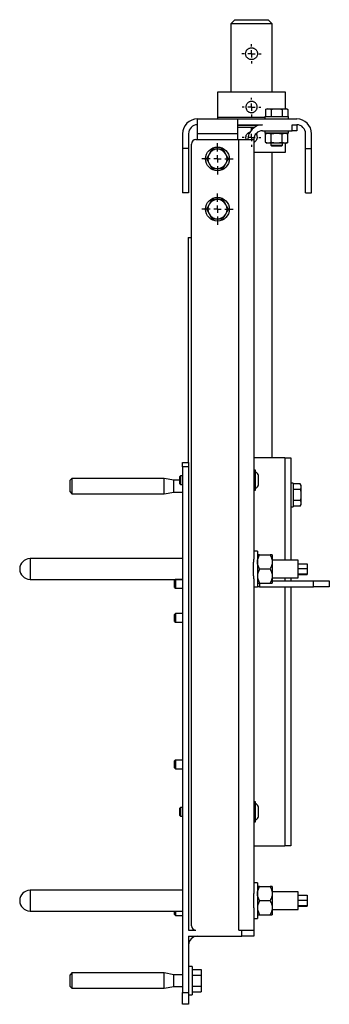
# Model space of a CAD drawing. Header units: millimetres. Extents: x 463 to 2096, y -476 to 715.
# Tile 7 of 8: x 1291 to 1500, y -193 to 472. Entities that reach past the tile are written whole.
import ezdxf

# ---------------------------------------------------------------- set-up
doc = ezdxf.new("R2010")
doc.units = ezdxf.units.MM
doc.layers.add('FOND_DE_PLAN', color=7, linetype='Continuous')

# ---------------------------------------------------------------- blocks, each defined once
blk = doc.blocks.new('SW_CENTERMARKSYMBOL_43')
at = {"layer": 'FOND_DE_PLAN', "color": 0}
for p, q in [((-5, 0), (-6.5, 0)), ((0, 0), (-2.5, 0)), ((0, 5), (0, 6.5)), ((0, 0), (0, 2.5)), ((0, 0), (0, -2.5)), ((0, 0), (2.5, 0)), ((5, 0), (6.5, 0)), ((0, -5), (0, -6.5))]:
    blk.add_line(p, q, dxfattribs=at)
blk = doc.blocks.new('SW_CENTERMARKSYMBOL_44')
at = {"layer": 'FOND_DE_PLAN', "color": 0}
for p, q in [((-5, 0), (-6.3, 0)), ((0, 0), (-2.5, 0)), ((0, 5), (0, 6.3)), ((0, 0), (0, 2.5)), ((0, 0), (0, -2.5)), ((0, 0), (2.5, 0)), ((5, 0), (6.3, 0)), ((0, -5), (0, -6.3))]:
    blk.add_line(p, q, dxfattribs=at)
blk = doc.blocks.new('SW_CENTERMARKSYMBOL_45')
at = {"layer": 'FOND_DE_PLAN', "color": 0}
for p, q in [((0, 5), (0, 10.5)), ((-5, 0), (-10.5, 0)), ((0, 0), (-2.5, 0)), ((0, 0), (0, 2.5)), ((0, 0), (0, -2.5)), ((0, 0), (2.5, 0)), ((5, 0), (10.5, 0)), ((0, -5), (0, -10.5))]:
    blk.add_line(p, q, dxfattribs=at)
blk = doc.blocks.new('SW_CENTERMARKSYMBOL_46')
at = {"layer": 'FOND_DE_PLAN', "color": 0}
for p, q in [((0, 5), (0, 10.5)), ((-5, 0), (-10.5, 0)), ((0, 0), (-2.5, 0)), ((0, 0), (0, 2.5)), ((0, 0), (0, -2.5)), ((0, 0), (2.5, 0)), ((5, 0), (10.5, 0)), ((0, -5), (0, -10.5))]:
    blk.add_line(p, q, dxfattribs=at)
blk = doc.blocks.new('SW_CENTERMARKSYMBOL_47')
at = {"layer": 'FOND_DE_PLAN', "color": 0}
for p, q in [((-5, 0), (-6.3, 0)), ((0, 0), (-2.5, 0)), ((0, 5), (0, 6.3)), ((0, 0), (0, 2.5)), ((0, 0), (0, -2.5)), ((0, 0), (2.5, 0)), ((5, 0), (6.3, 0)), ((0, -5), (0, -6.3))]:
    blk.add_line(p, q, dxfattribs=at)

msp = doc.modelspace()

# ---------------------------------------------------------------- linework, layer by layer
at = {"color": 7, "linetype": 'Continuous', "lineweight": 25}
for p, q in [((1435.8, 471.9), (1433.05, 469.15)), ((1433.05, 469.15), (1433.05, 422.9)), ((1461.05, 469.15), (1433.05, 469.15)), ((1435.8, 471.9), (1458.3, 471.9)), ((1461.05, 469.15), (1458.3, 471.9)), ((1461.05, 422.9), (1461.05, 469.15)), ((1424.05, 422.9), (1424.05, 405.9)), ((1447.05, 422.9), (1424.05, 422.9)), ((1470.05, 422.9), (1447.05, 422.9)), ((1470.05, 411.8), (1470.05, 422.9)), ((1447.05, 405.9), (1424.05, 405.9)), ((1424.15, 405.9), (1424.15, 404.9)), ((1456.05, 405.9), (1447.05, 405.9)), ((1456.05, 406.5), (1456.05, 404.9)), ((1456.05, 406.5), (1464.05, 406.5)), ((1457.55, 411.8), (1456.55, 411.21)), ((1456.55, 411.21), (1456.55, 406.5)), ((1457.55, 411.8), (1458.42, 411.8)), ((1458.42, 411.8), (1464.05, 411.8)), ((1460.3, 411.21), (1460.3, 406.5)), ((1464.05, 411.8), (1469.68, 411.8)), ((1464.05, 406.5), (1472.05, 406.5)), ((1467.81, 411.21), (1467.81, 406.5)), ((1469.68, 411.8), (1470.55, 411.8)), ((1471.56, 411.21), (1470.55, 411.8)), ((1471.56, 411.21), (1471.56, 406.5)), ((1472.05, 404.9), (1472.05, 406.5)), ((1410.55, 404.9), (1437.55, 404.9)), ((1410.55, 394.9), (1410.55, 404.9)), ((1437.55, 404.9), (1437.55, 394.9)), ((1437.55, 404.9), (1477.55, 404.9)), ((1437.55, 400.9), (1454.55, 400.9)), ((1451.43, 400.4), (1437.55, 400.4)), ((1437.55, 399.4), (1447.05, 399.4)), ((1447.05, 399.4), (1449.29, 399.4)), ((1474.55, 400.9), (1477.55, 400.9)), ((1474.55, 396.9), (1474.55, 400.9)), ((1477.55, 400.9), (1477.55, 396.9)), ((1400.55, 394.9), (1400.55, 384.9)), ((1404.55, 394.9), (1404.55, 384.9)), ((1437.55, 394.9), (1410.55, 394.9)), ((1410.55, 390.9), (1410.55, 394.9)), ((1437.55, 394.9), (1437.55, 390.9)), ((1454.55, 396.9), (1474.55, 396.9)), ((1456.05, 396.9), (1456.05, 395.3)), ((1464.05, 395.3), (1456.05, 395.3)), ((1457.55, 395.3), (1456.55, 394.71)), ((1456.55, 389.08), (1456.55, 394.71)), ((1460.3, 389.08), (1460.3, 394.71)), ((1472.05, 395.3), (1464.05, 395.3)), ((1467.81, 389.08), (1467.81, 394.71)), ((1471.56, 394.71), (1470.55, 395.3)), ((1471.56, 389.08), (1471.56, 394.71)), ((1472.05, 395.3), (1472.05, 396.9)), ((1477.55, 396.9), (1474.55, 396.9)), ((1483.55, 384.9), (1483.55, 394.9)), ((1487.55, 384.9), (1487.55, 394.9)), ((1406.55, -140.1), (1406.55, 387.9)), ((1409.55, 390.9), (1438.55, 390.9)), ((1438.55, -143.1), (1438.55, 390.9)), ((1438.55, 390.9), (1448.55, 390.9)), ((1448.55, 390.9), (1448.55, 107.53)), ((1456.55, 389.08), (1457.55, 388.5)), ((1458.42, 388.5), (1457.55, 388.5)), ((1464.05, 388.5), (1458.42, 388.5)), ((1460.05, 388.5), (1460.05, 387.26)), ((1460.05, 387.26), (1460.82, 386.5)), ((1460.05, 387.26), (1464.05, 387.26)), ((1464.05, 386.5), (1460.82, 386.5)), ((1469.68, 388.5), (1464.05, 388.5)), ((1464.05, 387.26), (1468.05, 387.26)), ((1467.29, 386.5), (1464.05, 386.5)), ((1467.29, 386.5), (1468.05, 387.26)), ((1468.05, 387.26), (1468.05, 388.5)), ((1470.55, 388.5), (1469.68, 388.5)), ((1470.05, 382.4), (1470.05, 388.5)), ((1470.55, 388.5), (1471.56, 389.08)), ((1404.55, 384.9), (1400.55, 384.9)), ((1400.55, 384.9), (1400.55, 354.9)), ((1404.55, 384.9), (1404.55, 354.9)), ((1448.55, 382.4), (1470.05, 382.4)), ((1461.05, 175.9), (1461.05, 382.4)), ((1483.55, 384.9), (1487.55, 384.9)), ((1483.55, 354.9), (1483.55, 384.9)), ((1487.55, 354.9), (1487.55, 384.9)), ((1404.55, 354.9), (1400.55, 354.9)), ((1483.55, 354.9), (1487.55, 354.9)), ((1404.35, 324.9), (1404.35, 172.9)), ((1404.35, 324.9), (1406.55, 324.9)), ((1469.55, 175.9), (1448.55, 175.9)), ((1469.55, 175.9), (1473.55, 175.9)), ((1473.55, 175.9), (1473.55, 106.9)), ((1400.55, 172.9), (1404.55, 172.9)), ((1400.55, 169.9), (1400.55, 172.9)), ((1404.55, 169.9), (1400.55, 169.9)), ((1400.55, 169.9), (1400.55, -185.1)), ((1404.55, 172.9), (1404.55, 169.9)), ((1404.55, 169.9), (1404.55, -143.1)), ((1449.75, 167.7), (1448.55, 167.7)), ((1449.75, 154.1), (1449.75, 167.7)), ((1325.75, 162.05), (1324.55, 160.85)), ((1324.55, 156.9), (1324.55, 160.85)), ((1388.03, 162.05), (1325.75, 162.05)), ((1325.75, 162.05), (1325.75, 156.9)), ((1394.55, 160.9), (1388.03, 162.05)), ((1388.03, 151.75), (1388.03, 162.05)), ((1398.55, 160.9), (1394.55, 160.9)), ((1394.55, 152.9), (1394.55, 160.9)), ((1399.17, 163.89), (1398.55, 163.28)), ((1398.55, 158.51), (1398.55, 163.28)), ((1400.55, 163.89), (1399.17, 163.89)), ((1399.17, 163.89), (1399.17, 157.9)), ((1451.85, 157.84), (1451.85, 163.96)), ((1324.55, 152.95), (1324.55, 156.9)), ((1325.75, 156.9), (1325.75, 151.75)), ((1398.55, 158.51), (1399.17, 157.9)), ((1399.17, 157.9), (1400.55, 157.9)), ((1448.55, 154.1), (1449.75, 154.1)), ((1475.15, 158.9), (1473.55, 158.9)), ((1475.15, 158.9), (1475.15, 150.9)), ((1479.87, 158.4), (1475.15, 158.4)), ((1479.87, 154.65), (1475.15, 154.65)), ((1480.45, 157.4), (1479.87, 158.4)), ((1480.45, 157.4), (1480.45, 156.52)), ((1480.45, 156.52), (1480.45, 150.9)), ((1324.55, 152.95), (1325.75, 151.75)), ((1325.75, 151.75), (1388.03, 151.75)), ((1388.03, 151.75), (1394.55, 152.9)), ((1394.55, 152.9), (1400.55, 152.9)), ((1475.15, 150.9), (1475.15, 142.9)), ((1479.87, 147.14), (1475.15, 147.14)), ((1480.45, 150.9), (1480.45, 145.27)), ((1473.55, 142.9), (1475.15, 142.9)), ((1479.87, 143.39), (1475.15, 143.39)), ((1479.87, 143.39), (1480.45, 144.4)), ((1480.45, 145.27), (1480.45, 144.4)), ((1400.55, 107.9), (1297.55, 107.9)), ((1451.05, 112.9), (1448.55, 112.9)), ((1451.05, 112.9), (1451.05, 88.9)), ((1452.52, 110.4), (1459.58, 110.4)), ((1461.05, 110.4), (1461.05, 105.65)), ((1478.55, 106.9), (1461.05, 106.9)), ((1478.55, 94.9), (1478.55, 106.9)), ((1452.52, 100.9), (1459.58, 100.9)), ((1461.05, 105.65), (1461.05, 96.15)), ((1478.55, 104.5), (1484.55, 104.5)), ((1478.55, 101.2), (1484.55, 101.2)), ((1484.55, 104.5), (1484.55, 101.2)), ((1484.55, 101.2), (1484.55, 97.59)), ((1297.55, 93.9), (1400.55, 93.9)), ((1395.67, 93.89), (1395.05, 93.28)), ((1395.05, 88.51), (1395.05, 93.28)), ((1400.55, 93.89), (1395.67, 93.89)), ((1395.67, 93.89), (1395.67, 87.9)), ((1448.55, 94.26), (1448.55, -116.47)), ((1461.05, 96.15), (1461.05, 91.4)), ((1461.05, 94.9), (1478.55, 94.9)), ((1473.55, 94.9), (1473.55, 92.9)), ((1478.55, 97.59), (1484.55, 97.59)), ((1478.55, 97.29), (1484.55, 97.29)), ((1484.55, 97.59), (1484.55, 97.29)), ((1395.05, 88.51), (1395.67, 87.9)), ((1395.67, 87.9), (1400.55, 87.9)), ((1448.55, 88.9), (1451.05, 88.9)), ((1452.33, 88.9), (1451.05, 88.9)), ((1452.33, 88.9), (1488.82, 88.9)), ((1452.52, 91.4), (1459.58, 91.4)), ((1461.05, 92.9), (1488.82, 92.9)), ((1473.55, 88.9), (1473.55, -86.1)), ((1488.82, 88.9), (1488.82, 92.9)), ((1488.82, 92.9), (1499.55, 92.9)), ((1499.55, 88.9), (1488.82, 88.9)), ((1499.55, 92.9), (1499.55, 88.9)), ((1395.67, 70.89), (1395.05, 70.28)), ((1395.05, 65.51), (1395.05, 70.28)), ((1400.55, 70.89), (1395.67, 70.89)), ((1395.67, 70.89), (1395.67, 64.9)), ((1395.05, 65.51), (1395.67, 64.9)), ((1395.67, 64.9), (1400.55, 64.9)), ((1395.67, -28.11), (1395.05, -28.72)), ((1395.05, -33.49), (1395.05, -28.72)), ((1400.55, -28.11), (1395.67, -28.11)), ((1395.67, -28.11), (1395.67, -34.1)), ((1395.05, -33.49), (1395.67, -34.1)), ((1395.67, -34.1), (1400.55, -34.1)), ((1449.75, -56.3), (1448.55, -56.3)), ((1449.75, -69.9), (1449.75, -56.3)), ((1399.17, -60.11), (1398.55, -60.72)), ((1398.55, -65.49), (1398.55, -60.72)), ((1398.55, -65.49), (1399.17, -66.1)), ((1400.55, -60.11), (1399.17, -60.11)), ((1399.17, -60.11), (1399.17, -66.1)), ((1399.17, -66.1), (1400.55, -66.1)), ((1451.85, -66.16), (1451.85, -60.04)), ((1448.55, -69.9), (1449.75, -69.9)), ((1448.55, -86.1), (1469.55, -86.1)), ((1473.55, -86.1), (1469.55, -86.1)), ((1451.05, -111.1), (1448.55, -111.1)), ((1451.05, -111.1), (1451.05, -135.1)), ((1400.55, -116.1), (1297.55, -116.1)), ((1452.52, -113.6), (1459.58, -113.6)), ((1461.05, -113.6), (1461.05, -118.35)), ((1478.55, -117.1), (1461.05, -117.1)), ((1461.05, -118.35), (1461.05, -127.85)), ((1478.55, -129.1), (1478.55, -117.1)), ((1478.55, -119.5), (1484.55, -119.5)), ((1484.55, -119.5), (1484.55, -122.8)), ((1452.52, -123.1), (1459.58, -123.1)), ((1478.55, -122.8), (1484.55, -122.8)), ((1484.55, -122.8), (1484.55, -126.41)), ((1297.55, -130.1), (1400.55, -130.1)), ((1395.05, -132.49), (1395.05, -130.1)), ((1395.05, -132.49), (1395.67, -133.1)), ((1395.67, -130.1), (1395.67, -133.1)), ((1448.55, -129.74), (1448.55, -143.1)), ((1452.52, -132.6), (1459.58, -132.6)), ((1461.05, -127.85), (1461.05, -132.6)), ((1461.05, -129.1), (1478.55, -129.1)), ((1478.55, -126.41), (1484.55, -126.41)), ((1478.55, -126.71), (1484.55, -126.71)), ((1484.55, -126.41), (1484.55, -126.71)), ((1395.67, -133.1), (1400.55, -133.1)), ((1448.55, -135.1), (1451.05, -135.1)), ((1404.55, -143.1), (1409.55, -143.1)), ((1438.55, -143.1), (1440.55, -143.1)), ((1440.55, -147.1), (1440.55, -143.1)), ((1440.55, -143.1), (1448.55, -143.1)), ((1448.55, -143.1), (1448.55, -147.1)), ((1404.55, -147.1), (1440.55, -147.1)), ((1404.55, -147.1), (1404.55, -185.1)), ((1448.55, -147.1), (1440.55, -147.1)), ((1325.75, -171.95), (1324.55, -173.15)), ((1388.03, -171.95), (1325.75, -171.95)), ((1325.75, -171.95), (1325.75, -182.25)), ((1394.55, -173.1), (1388.03, -171.95)), ((1388.03, -177.1), (1388.03, -171.95)), ((1407.05, -167.6), (1404.55, -167.6)), ((1407.05, -167.6), (1407.05, -186.6)), ((1407.05, -169.6), (1413.05, -169.6)), ((1413.05, -169.6), (1413.05, -173.35)), ((1324.55, -181.05), (1324.55, -173.15)), ((1388.03, -182.25), (1388.03, -177.1)), ((1400.55, -173.1), (1394.55, -173.1)), ((1394.55, -177.1), (1394.55, -173.1)), ((1394.55, -181.1), (1394.55, -177.1)), ((1407.05, -173.35), (1413.05, -173.35)), ((1413.05, -173.35), (1413.05, -180.86)), ((1324.55, -181.05), (1325.75, -182.25)), ((1325.75, -182.25), (1388.03, -182.25)), ((1388.03, -182.25), (1394.55, -181.1)), ((1394.55, -181.1), (1400.55, -181.1)), ((1400.55, -185.1), (1404.55, -185.1)), ((1400.55, -193.1), (1400.55, -185.1)), ((1404.55, -185.1), (1404.55, -193.1)), ((1407.05, -180.86), (1413.05, -180.86)), ((1407.05, -184.61), (1413.05, -184.61)), ((1413.05, -180.86), (1413.05, -184.61)), ((1404.55, -186.6), (1407.05, -186.6)), ((1404.55, -193.1), (1400.55, -193.1))]:
    msp.add_line(p, q, dxfattribs=at)
at = {"color": 8, "linetype": 'Continuous', "lineweight": 25}
for p, q in [((1469.55, 175.9), (1469.55, 106.9)), ((1297.55, 107.9), (1297.55, 93.9)), ((1469.55, 94.9), (1469.55, 92.9)), ((1452.33, 91.4), (1452.33, 88.9)), ((1469.55, 88.9), (1469.55, -86.1)), ((1297.55, -116.1), (1297.55, -130.1))]:
    msp.add_line(p, q, dxfattribs=at)
at = {"color": 7, "linetype": 'Continuous', "lineweight": 25}
for centre in [(1424.05, 377.9), (1424.05, 343.9)]:
    msp.add_circle(centre, 8, dxfattribs=at)
for centre, radius, start, end in [((1410.55, 394.9), 10, 90, 180), ((1410.55, 394.9), 6, 90, 180), ((1454.55, 390.9), 10, 90, 180), ((1477.55, 394.9), 10, 0, 90), ((1477.55, 394.9), 6, 0, 90), ((1454.55, 390.9), 6, 90, 180), ((1409.55, 387.9), 3, 90, 180), ((1424.05, 377.9), 6.5, 150, 210), ((1424.05, 377.9), 6.5, 90, 150), ((1424.05, 377.9), 6.5, 30, 90), ((1424.05, 377.9), 6.5, 330, 30), ((1424.05, 377.9), 6.5, 210, 270), ((1424.05, 377.9), 6.5, 270, 330), ((1424.05, 343.9), 6.5, 149.55574, 209.55574), ((1424.05, 343.9), 6.5, 89.55574, 149.55574), ((1424.05, 343.9), 6.5, 29.55574, 89.55574), ((1424.05, 343.9), 6.5, 329.55574, 29.55574), ((1424.05, 343.9), 6.5, 209.55574, 269.55574), ((1424.05, 343.9), 6.5, 269.55574, 329.55574), ((1448.55, 163.26), 3.37, 11.82205, 69.14997), ((1448.55, 158.53), 3.37, 290.85003, 348.17795), ((1297.55, 100.9), 7, 90, 270), ((1448.55, -60.74), 3.37, 11.82205, 69.14997), ((1448.55, -65.47), 3.37, 290.85003, 348.17795), ((1297.55, -123.1), 7, 90, 270), ((1409.55, -140.1), 3, 180, 270), ((1410.55, -153.1), 6, 90, 180)]:
    msp.add_arc(centre, radius, start, end, dxfattribs=at)
for points, knots in [([(1447.05, 452.9), (1446.79, 452.9), (1446.53, 452.87), (1446.01, 452.77), (1445.76, 452.69), (1445.27, 452.49), (1445.05, 452.36), (1444.61, 452.07), (1444.41, 451.91), (1444.04, 451.54), (1443.88, 451.34), (1443.58, 450.9), (1443.46, 450.67), (1443.26, 450.19), (1443.18, 449.94), (1443.08, 449.42), (1443.05, 449.16), (1443.05, 448.64), (1443.08, 448.37), (1443.18, 447.85), (1443.26, 447.6), (1443.46, 447.12), (1443.58, 446.89), (1443.87, 446.46), (1444.04, 446.25), (1444.41, 445.88), (1444.61, 445.72), (1445.04, 445.43), (1445.28, 445.3), (1445.76, 445.1), (1446.01, 445.03), (1446.52, 444.92), (1446.79, 444.9), (1447.31, 444.9), (1447.58, 444.92), (1448.1, 445.02), (1448.35, 445.1), (1448.83, 445.3), (1449.06, 445.43), (1449.5, 445.72), (1449.7, 445.88), (1450.07, 446.25), (1450.23, 446.45), (1450.52, 446.88), (1450.64, 447.11), (1450.85, 447.6), (1450.92, 447.85), (1451.03, 448.36), (1451.05, 448.63), (1451.05, 449.16), (1451.03, 449.42), (1450.93, 449.93), (1450.85, 450.19), (1450.65, 450.67), (1450.52, 450.9), (1450.23, 451.34), (1450.07, 451.54), (1449.7, 451.91), (1449.5, 452.07), (1449.06, 452.36), (1448.83, 452.49), (1448.35, 452.69), (1448.1, 452.77), (1447.58, 452.87), (1447.32, 452.9), (1447.05, 452.9)], [0, 0, 0, 0, 0.03125, 0.03125, 0.0625, 0.0625, 0.09375, 0.09375, 0.125, 0.125, 0.15625, 0.15625, 0.1875, 0.1875, 0.21875, 0.21875, 0.25, 0.25, 0.28125, 0.28125, 0.3125, 0.3125, 0.34375, 0.34375, 0.375, 0.375, 0.40625, 0.40625, 0.4375, 0.4375, 0.46875, 0.46875, 0.5, 0.5, 0.53125, 0.53125, 0.5625, 0.5625, 0.59375, 0.59375, 0.625, 0.625, 0.65625, 0.65625, 0.6875, 0.6875, 0.71875, 0.71875, 0.75, 0.75, 0.78125, 0.78125, 0.8125, 0.8125, 0.84375, 0.84375, 0.875, 0.875, 0.90625, 0.90625, 0.9375, 0.9375, 0.96875, 0.96875, 1, 1, 1, 1]), ([(1450.83, 413.35), (1450.86, 413.1), (1450.86, 412.85), (1450.82, 412.36), (1450.78, 412.11), (1450.64, 411.63), (1450.55, 411.4), (1450.33, 410.95), (1450.19, 410.74), (1449.89, 410.35), (1449.72, 410.17), (1449.34, 409.85), (1449.13, 409.71), (1448.7, 409.46), (1448.47, 409.36), (1448, 409.21), (1447.76, 409.15), (1447.26, 409.09), (1447.01, 409.09), (1446.51, 409.13), (1446.27, 409.17), (1445.79, 409.3), (1445.55, 409.39), (1445.11, 409.62), (1444.9, 409.75), (1444.51, 410.06), (1444.33, 410.23), (1444.01, 410.61), (1443.86, 410.81), (1443.62, 411.25), (1443.52, 411.47), (1443.37, 411.95), (1443.31, 412.19), (1443.25, 412.69), (1443.25, 412.93), (1443.28, 413.43), (1443.33, 413.68), (1443.46, 414.16), (1443.55, 414.39), (1443.78, 414.84), (1443.91, 415.05), (1444.22, 415.44), (1444.39, 415.62), (1444.77, 415.94), (1444.97, 416.08), (1445.4, 416.33), (1445.63, 416.43), (1446.1, 416.58), (1446.35, 416.64), (1446.85, 416.7), (1447.09, 416.7), (1447.59, 416.67), (1447.84, 416.62), (1448.32, 416.49), (1448.55, 416.4), (1448.99, 416.17), (1449.2, 416.04), (1449.59, 415.73), (1449.77, 415.56), (1450.1, 415.18), (1450.24, 414.98), (1450.48, 414.55), (1450.59, 414.32), (1450.74, 413.84), (1450.8, 413.6), (1450.83, 413.35)], [0, 0, 0, 0, 0.03125, 0.03125, 0.0625, 0.0625, 0.09375, 0.09375, 0.125, 0.125, 0.15625, 0.15625, 0.1875, 0.1875, 0.21875, 0.21875, 0.25, 0.25, 0.28125, 0.28125, 0.3125, 0.3125, 0.34375, 0.34375, 0.375, 0.375, 0.40625, 0.40625, 0.4375, 0.4375, 0.46875, 0.46875, 0.5, 0.5, 0.53125, 0.53125, 0.5625, 0.5625, 0.59375, 0.59375, 0.625, 0.625, 0.65625, 0.65625, 0.6875, 0.6875, 0.71875, 0.71875, 0.75, 0.75, 0.78125, 0.78125, 0.8125, 0.8125, 0.84375, 0.84375, 0.875, 0.875, 0.90625, 0.90625, 0.9375, 0.9375, 0.96875, 0.96875, 1, 1, 1, 1]), ([(1456.55, 411.21), (1456.85, 411.39), (1457.16, 411.54), (1457.79, 411.74), (1458.1, 411.8), (1458.42, 411.8)], [0, 0, 0, 0, 0.5, 0.5, 1, 1, 1, 1]), ([(1458.42, 411.8), (1458.58, 411.8), (1458.74, 411.78), (1459.06, 411.73), (1459.22, 411.69), (1459.69, 411.54), (1459.99, 411.39), (1460.3, 411.21)], [0, 0, 0, 0, 0.25, 0.25, 0.5, 0.5, 1, 1, 1, 1]), ([(1460.3, 411.21), (1460.91, 411.39), (1461.52, 411.54), (1462.46, 411.69), (1462.78, 411.73), (1463.41, 411.78), (1463.74, 411.8), (1464.05, 411.8)], [0, 0, 0, 0, 0.5, 0.5, 0.75, 0.75, 1, 1, 1, 1]), ([(1464.05, 411.8), (1464.69, 411.8), (1465.33, 411.74), (1466.57, 411.54), (1467.19, 411.39), (1467.81, 411.21)], [0, 0, 0, 0, 0.5, 0.5, 1, 1, 1, 1]), ([(1467.81, 411.21), (1468.11, 411.39), (1468.42, 411.54), (1469.05, 411.74), (1469.36, 411.8), (1469.68, 411.8)], [0, 0, 0, 0, 0.5, 0.5, 1, 1, 1, 1]), ([(1469.68, 411.8), (1469.84, 411.8), (1470, 411.78), (1470.32, 411.73), (1470.48, 411.69), (1470.94, 411.54), (1471.25, 411.39), (1471.56, 411.21)], [0, 0, 0, 0, 0.25, 0.25, 0.5, 0.5, 1, 1, 1, 1]), ([(1443.28, 391.94), (1443.27, 392.37), (1443.25, 393.21), (1443.75, 394.42), (1444.6, 395.37), (1445.45, 395.93), (1446.01, 396.02), (1446.14, 396.04)], [0, 0, 0, 0, 0.230614, 0.461178, 0.693317, 0.92782, 1, 1, 1, 1]), ([(1450.01, 394.71), (1450.09, 394.64), (1450.46, 394.26), (1450.8, 393.31), (1450.91, 392.04), (1450.58, 390.78), (1449.84, 389.74), (1449.12, 389.1), (1448.63, 388.96), (1448.55, 388.94)], [0, 0, 0, 0, 0.046075, 0.231654, 0.415632, 0.597691, 0.780509, 0.965563, 1, 1, 1, 1]), ([(1456.55, 394.71), (1456.85, 394.89), (1457.16, 395.04), (1457.79, 395.24), (1458.1, 395.3), (1458.42, 395.3)], [0, 0, 0, 0, 0.5, 0.5, 1, 1, 1, 1]), ([(1458.42, 395.3), (1458.58, 395.3), (1458.74, 395.28), (1459.06, 395.23), (1459.22, 395.19), (1459.69, 395.04), (1459.99, 394.89), (1460.3, 394.71)], [0, 0, 0, 0, 0.25, 0.25, 0.5, 0.5, 1, 1, 1, 1]), ([(1460.3, 394.71), (1460.91, 394.89), (1461.52, 395.04), (1462.78, 395.24), (1463.42, 395.3), (1464.05, 395.3)], [0, 0, 0, 0, 0.5, 0.5, 1, 1, 1, 1]), ([(1464.05, 395.3), (1464.69, 395.3), (1465.32, 395.24), (1466.57, 395.04), (1467.19, 394.89), (1467.81, 394.71)], [0, 0, 0, 0, 0.5, 0.5, 1, 1, 1, 1]), ([(1467.81, 394.71), (1468.11, 394.89), (1468.42, 395.04), (1469.05, 395.24), (1469.36, 395.3), (1469.68, 395.3)], [0, 0, 0, 0, 0.5, 0.5, 1, 1, 1, 1]), ([(1469.68, 395.3), (1469.84, 395.3), (1470, 395.28), (1470.32, 395.23), (1470.48, 395.19), (1470.94, 395.04), (1471.25, 394.89), (1471.56, 394.71)], [0, 0, 0, 0, 0.25, 0.25, 0.5, 0.5, 1, 1, 1, 1]), ([(1443.59, 390.9), (1443.56, 390.94), (1443.37, 391.26), (1443.32, 391.63), (1443.28, 391.94)], [0, 0, 0, 0, 0.159481, 1, 1, 1, 1]), ([(1458.42, 388.5), (1458.27, 388.5), (1458.11, 388.51), (1457.79, 388.56), (1457.63, 388.6), (1457.16, 388.75), (1456.85, 388.9), (1456.55, 389.08)], [0, 0, 0, 0, 0.25, 0.25, 0.5, 0.5, 1, 1, 1, 1]), ([(1460.3, 389.08), (1459.99, 388.9), (1459.68, 388.75), (1459.06, 388.55), (1458.74, 388.5), (1458.42, 388.5)], [0, 0, 0, 0, 0.5, 0.5, 1, 1, 1, 1]), ([(1464.05, 388.5), (1463.42, 388.5), (1462.78, 388.55), (1461.53, 388.75), (1460.92, 388.9), (1460.3, 389.08)], [0, 0, 0, 0, 0.5, 0.5, 1, 1, 1, 1]), ([(1467.81, 389.08), (1467.2, 388.9), (1466.58, 388.75), (1465.33, 388.55), (1464.69, 388.5), (1464.05, 388.5)], [0, 0, 0, 0, 0.5, 0.5, 1, 1, 1, 1]), ([(1469.68, 388.5), (1469.52, 388.5), (1469.36, 388.51), (1469.05, 388.56), (1468.89, 388.6), (1468.42, 388.75), (1468.11, 388.9), (1467.81, 389.08)], [0, 0, 0, 0, 0.25, 0.25, 0.5, 0.5, 1, 1, 1, 1]), ([(1471.56, 389.08), (1471.25, 388.9), (1470.94, 388.75), (1470.32, 388.55), (1470, 388.5), (1469.68, 388.5)], [0, 0, 0, 0, 0.5, 0.5, 1, 1, 1, 1]), ([(1418.42, 381.15), (1418.27, 380.87), (1418.11, 380.59), (1417.79, 380.04), (1417.63, 379.77), (1417.16, 378.96), (1416.85, 378.43), (1416.55, 377.9)], [0, 0, 0, 0, 0.25, 0.25, 0.5, 0.5, 1, 1, 1, 1]), ([(1420.3, 384.4), (1419.99, 383.86), (1419.68, 383.33), (1419.06, 382.25), (1418.74, 381.7), (1418.42, 381.15)], [0, 0, 0, 0, 0.5, 0.5, 1, 1, 1, 1]), ([(1424.05, 384.4), (1423.41, 384.4), (1422.78, 384.4), (1421.53, 384.4), (1420.91, 384.4), (1420.3, 384.4)], [0, 0, 0, 0, 0.5, 0.5, 1, 1, 1, 1]), ([(1427.81, 384.4), (1427.2, 384.4), (1426.58, 384.4), (1425.64, 384.4), (1425.33, 384.4), (1424.69, 384.4), (1424.37, 384.4), (1424.05, 384.4)], [0, 0, 0, 0, 0.5, 0.5, 0.75, 0.75, 1, 1, 1, 1]), ([(1429.68, 381.15), (1429.52, 381.42), (1429.36, 381.7), (1429.05, 382.25), (1428.89, 382.52), (1428.42, 383.33), (1428.11, 383.86), (1427.81, 384.4)], [0, 0, 0, 0, 0.25, 0.25, 0.5, 0.5, 1, 1, 1, 1]), ([(1431.56, 377.9), (1431.25, 378.43), (1430.94, 378.96), (1430.32, 380.04), (1430, 380.59), (1429.68, 381.15)], [0, 0, 0, 0, 0.5, 0.5, 1, 1, 1, 1]), ([(1416.55, 377.9), (1416.85, 377.36), (1417.16, 376.83), (1417.79, 375.75), (1418.1, 375.2), (1418.42, 374.65)], [0, 0, 0, 0, 0.5, 0.5, 1, 1, 1, 1]), ([(1418.42, 374.65), (1418.58, 374.37), (1418.74, 374.09), (1419.06, 373.54), (1419.22, 373.27), (1419.69, 372.46), (1419.99, 371.93), (1420.3, 371.4)], [0, 0, 0, 0, 0.25, 0.25, 0.5, 0.5, 1, 1, 1, 1]), ([(1427.81, 371.4), (1428.11, 371.93), (1428.42, 372.46), (1429.05, 373.54), (1429.36, 374.09), (1429.68, 374.65)], [0, 0, 0, 0, 0.5, 0.5, 1, 1, 1, 1]), ([(1429.68, 374.65), (1429.84, 374.92), (1430, 375.2), (1430.32, 375.75), (1430.48, 376.02), (1430.94, 376.83), (1431.25, 377.36), (1431.56, 377.9)], [0, 0, 0, 0, 0.25, 0.25, 0.5, 0.5, 1, 1, 1, 1]), ([(1420.3, 371.4), (1420.91, 371.4), (1421.52, 371.4), (1422.46, 371.4), (1422.78, 371.4), (1423.41, 371.4), (1423.74, 371.4), (1424.05, 371.4)], [0, 0, 0, 0, 0.5, 0.5, 0.75, 0.75, 1, 1, 1, 1]), ([(1424.05, 371.4), (1424.69, 371.4), (1425.33, 371.4), (1426.57, 371.4), (1427.19, 371.4), (1427.81, 371.4)], [0, 0, 0, 0, 0.5, 0.5, 1, 1, 1, 1]), ([(1418.45, 347.19), (1418.29, 346.91), (1418.13, 346.64), (1417.81, 346.09), (1417.65, 345.82), (1417.17, 345.01), (1416.86, 344.48), (1416.55, 343.95)], [0, 0, 0, 0, 0.25, 0.25, 0.5, 0.5, 1, 1, 1, 1]), ([(1420.35, 350.42), (1420.04, 349.89), (1419.73, 349.36), (1419.09, 348.28), (1418.77, 347.74), (1418.45, 347.19)], [0, 0, 0, 0, 0.5, 0.5, 1, 1, 1, 1]), ([(1424.1, 350.4), (1423.46, 350.4), (1422.83, 350.4), (1421.58, 350.41), (1420.96, 350.42), (1420.35, 350.42)], [0, 0, 0, 0, 0.5, 0.5, 1, 1, 1, 1]), ([(1427.86, 350.37), (1427.25, 350.37), (1426.63, 350.38), (1425.7, 350.38), (1425.38, 350.39), (1424.74, 350.39), (1424.42, 350.39), (1424.1, 350.4)], [0, 0, 0, 0, 0.5, 0.5, 0.75, 0.75, 1, 1, 1, 1]), ([(1429.71, 347.1), (1429.55, 347.38), (1429.39, 347.66), (1429.08, 348.21), (1428.93, 348.48), (1428.46, 349.3), (1428.16, 349.83), (1427.86, 350.37)], [0, 0, 0, 0, 0.25, 0.25, 0.5, 0.5, 1, 1, 1, 1]), ([(1431.56, 343.84), (1431.26, 344.37), (1430.95, 344.91), (1430.33, 346), (1430.02, 346.55), (1429.71, 347.1)], [0, 0, 0, 0, 0.5, 0.5, 1, 1, 1, 1]), ([(1416.55, 343.95), (1416.85, 343.42), (1417.16, 342.88), (1417.77, 341.79), (1418.08, 341.25), (1418.4, 340.69)], [0, 0, 0, 0, 0.5, 0.5, 1, 1, 1, 1]), ([(1418.4, 340.69), (1418.56, 340.41), (1418.71, 340.13), (1419.03, 339.58), (1419.18, 339.31), (1419.64, 338.49), (1419.95, 337.96), (1420.25, 337.42)], [0, 0, 0, 0, 0.25, 0.25, 0.5, 0.5, 1, 1, 1, 1]), ([(1427.76, 337.37), (1428.07, 337.9), (1428.38, 338.43), (1429.01, 339.51), (1429.33, 340.05), (1429.66, 340.6)], [0, 0, 0, 0, 0.5, 0.5, 1, 1, 1, 1]), ([(1429.66, 340.6), (1429.82, 340.88), (1429.98, 341.15), (1430.3, 341.7), (1430.46, 341.97), (1430.94, 342.78), (1431.25, 343.31), (1431.56, 343.84)], [0, 0, 0, 0, 0.25, 0.25, 0.5, 0.5, 1, 1, 1, 1]), ([(1420.25, 337.42), (1420.86, 337.42), (1421.47, 337.42), (1422.41, 337.41), (1422.73, 337.41), (1423.36, 337.4), (1423.69, 337.4), (1424, 337.4)], [0, 0, 0, 0, 0.5, 0.5, 0.75, 0.75, 1, 1, 1, 1]), ([(1424, 337.4), (1424.64, 337.39), (1425.27, 337.39), (1426.52, 337.38), (1427.14, 337.37), (1427.76, 337.37)], [0, 0, 0, 0, 0.5, 0.5, 1, 1, 1, 1]), ([(1479.87, 158.4), (1480.05, 158.1), (1480.19, 157.79), (1480.35, 157.32), (1480.39, 157.16), (1480.44, 156.84), (1480.45, 156.68), (1480.45, 156.52)], [0, 0, 0, 0, 0.5, 0.5, 0.75, 0.75, 1, 1, 1, 1]), ([(1480.45, 156.52), (1480.45, 156.2), (1480.4, 155.89), (1480.2, 155.26), (1480.05, 154.95), (1479.87, 154.65)], [0, 0, 0, 0, 0.5, 0.5, 1, 1, 1, 1]), ([(1479.87, 154.65), (1480.05, 154.03), (1480.2, 153.42), (1480.4, 152.17), (1480.45, 151.53), (1480.45, 150.9)], [0, 0, 0, 0, 0.5, 0.5, 1, 1, 1, 1]), ([(1480.45, 150.9), (1480.45, 150.58), (1480.44, 150.26), (1480.39, 149.62), (1480.35, 149.31), (1480.2, 148.37), (1480.05, 147.75), (1479.87, 147.14)], [0, 0, 0, 0, 0.25, 0.25, 0.5, 0.5, 1, 1, 1, 1]), ([(1479.87, 147.14), (1480.05, 146.84), (1480.2, 146.53), (1480.4, 145.9), (1480.45, 145.59), (1480.45, 145.27)], [0, 0, 0, 0, 0.5, 0.5, 1, 1, 1, 1]), ([(1480.45, 145.27), (1480.45, 145.11), (1480.44, 144.95), (1480.39, 144.63), (1480.35, 144.47), (1480.2, 144), (1480.05, 143.7), (1479.87, 143.39)], [0, 0, 0, 0, 0.25, 0.25, 0.5, 0.5, 1, 1, 1, 1]), ([(1448.55, 94.26), (1448.55, 95.25), (1448.49, 96.3), (1448.43, 97.71), (1448.42, 97.99), (1448.39, 98.57), (1448.38, 98.85), (1448.36, 99.72), (1448.35, 100.3), (1448.35, 101.47), (1448.36, 102.06), (1448.39, 103.22), (1448.42, 103.79), (1448.47, 104.91), (1448.49, 105.46), (1448.54, 106.52), (1448.55, 107.04), (1448.55, 107.53)], [0, 0, 0, 0, 0.25, 0.25, 0.3125, 0.3125, 0.375, 0.375, 0.5, 0.5, 0.625, 0.625, 0.75, 0.75, 0.875, 0.875, 1, 1, 1, 1]), ([(1451.05, 105.65), (1451.05, 106.47), (1451.2, 107.28), (1451.73, 108.89), (1452.09, 109.65), (1452.52, 110.4)], [0, 0, 0, 0, 0.5, 0.5, 1, 1, 1, 1]), ([(1452.52, 110.4), (1452.09, 110.4), (1451.73, 110.4), (1451.34, 110.4), (1451.23, 110.4), (1451.09, 110.4), (1451.05, 110.4), (1451.05, 110.4)], [0, 0, 0, 0, 0.5, 0.5, 0.75, 0.75, 1, 1, 1, 1]), ([(1459.58, 110.4), (1460.01, 109.65), (1460.38, 108.89), (1460.77, 107.7), (1460.87, 107.3), (1461.02, 106.48), (1461.05, 106.06), (1461.05, 105.65)], [0, 0, 0, 0, 0.5, 0.5, 0.75, 0.75, 1, 1, 1, 1]), ([(1461.05, 110.4), (1461.05, 110.4), (1460.91, 110.4), (1460.38, 110.4), (1460.01, 110.4), (1459.58, 110.4)], [0, 0, 0, 0, 0.5, 0.5, 1, 1, 1, 1]), ([(1452.52, 100.9), (1452.09, 101.64), (1451.73, 102.4), (1451.34, 103.59), (1451.23, 103.99), (1451.09, 104.81), (1451.05, 105.23), (1451.05, 105.65)], [0, 0, 0, 0, 0.5, 0.5, 0.75, 0.75, 1, 1, 1, 1]), ([(1452.52, 100.9), (1452.31, 100.53), (1452.11, 100.15), (1451.75, 99.38), (1451.59, 98.99), (1451.33, 98.19), (1451.23, 97.79), (1451.13, 97.18), (1451.1, 96.98), (1451.06, 96.56), (1451.05, 96.35), (1451.05, 96.15)], [0, 0, 0, 0, 0.25, 0.25, 0.5, 0.5, 0.75, 0.75, 0.875, 0.875, 1, 1, 1, 1]), ([(1461.05, 105.65), (1461.05, 104.82), (1460.91, 104.01), (1460.38, 102.41), (1460.01, 101.64), (1459.58, 100.9)], [0, 0, 0, 0, 0.5, 0.5, 1, 1, 1, 1]), ([(1459.58, 100.9), (1459.8, 100.53), (1460, 100.15), (1460.35, 99.38), (1460.51, 98.99), (1460.77, 98.19), (1460.88, 97.79), (1460.98, 97.18), (1461.01, 96.98), (1461.04, 96.56), (1461.05, 96.35), (1461.05, 96.15)], [0, 0, 0, 0, 0.25, 0.25, 0.5, 0.5, 0.75, 0.75, 0.875, 0.875, 1, 1, 1, 1]), ([(1451.05, 96.15), (1451.05, 95.31), (1451.2, 94.5), (1451.6, 93.3), (1451.76, 92.91), (1452.11, 92.14), (1452.31, 91.76), (1452.52, 91.4)], [0, 0, 0, 0, 0.5, 0.5, 0.75, 0.75, 1, 1, 1, 1]), ([(1461.05, 96.15), (1461.05, 95.31), (1460.9, 94.5), (1460.51, 93.3), (1460.35, 92.91), (1459.99, 92.14), (1459.8, 91.76), (1459.58, 91.4)], [0, 0, 0, 0, 0.5, 0.5, 0.75, 0.75, 1, 1, 1, 1]), ([(1451.05, 91.4), (1451.05, 91.4), (1451.2, 91.4), (1451.73, 91.4), (1452.09, 91.4), (1452.52, 91.4)], [0, 0, 0, 0, 0.5, 0.5, 1, 1, 1, 1]), ([(1459.58, 91.4), (1460.01, 91.4), (1460.38, 91.4), (1460.77, 91.4), (1460.87, 91.4), (1461.02, 91.4), (1461.05, 91.4), (1461.05, 91.4)], [0, 0, 0, 0, 0.5, 0.5, 0.75, 0.75, 1, 1, 1, 1]), ([(1448.55, -116.47), (1448.55, -116.96), (1448.54, -117.47), (1448.49, -118.54), (1448.47, -119.09), (1448.42, -120.2), (1448.39, -120.77), (1448.37, -121.65), (1448.36, -121.94), (1448.35, -122.53), (1448.35, -122.82), (1448.35, -123.69), (1448.36, -124.27), (1448.39, -125.43), (1448.42, -126.01), (1448.47, -127.13), (1448.49, -127.68), (1448.53, -128.47), (1448.54, -128.73), (1448.55, -129.24), (1448.55, -129.49), (1448.55, -129.74)], [0, 0, 0, 0, 0.125, 0.125, 0.25, 0.25, 0.375, 0.375, 0.4375, 0.4375, 0.5, 0.5, 0.625, 0.625, 0.75, 0.75, 0.875, 0.875, 0.9375, 0.9375, 1, 1, 1, 1]), ([(1451.05, -118.35), (1451.05, -117.53), (1451.2, -116.72), (1451.73, -115.11), (1452.09, -114.35), (1452.52, -113.6)], [0, 0, 0, 0, 0.5, 0.5, 1, 1, 1, 1]), ([(1452.52, -113.6), (1452.09, -113.6), (1451.73, -113.6), (1451.34, -113.6), (1451.23, -113.6), (1451.09, -113.6), (1451.05, -113.6), (1451.05, -113.6)], [0, 0, 0, 0, 0.5, 0.5, 0.75, 0.75, 1, 1, 1, 1]), ([(1452.52, -123.1), (1452.09, -122.36), (1451.73, -121.6), (1451.34, -120.41), (1451.23, -120.01), (1451.09, -119.19), (1451.05, -118.77), (1451.05, -118.35)], [0, 0, 0, 0, 0.5, 0.5, 0.75, 0.75, 1, 1, 1, 1]), ([(1459.58, -113.6), (1460.01, -114.35), (1460.38, -115.11), (1460.77, -116.3), (1460.87, -116.7), (1461.02, -117.52), (1461.05, -117.94), (1461.05, -118.35)], [0, 0, 0, 0, 0.5, 0.5, 0.75, 0.75, 1, 1, 1, 1]), ([(1461.05, -113.6), (1461.05, -113.6), (1460.91, -113.6), (1460.38, -113.6), (1460.01, -113.6), (1459.58, -113.6)], [0, 0, 0, 0, 0.5, 0.5, 1, 1, 1, 1]), ([(1461.05, -118.35), (1461.05, -119.18), (1460.91, -119.99), (1460.38, -121.59), (1460.01, -122.36), (1459.58, -123.1)], [0, 0, 0, 0, 0.5, 0.5, 1, 1, 1, 1]), ([(1452.52, -123.1), (1452.31, -123.47), (1452.11, -123.85), (1451.75, -124.62), (1451.59, -125.01), (1451.33, -125.81), (1451.23, -126.21), (1451.13, -126.82), (1451.1, -127.02), (1451.06, -127.44), (1451.05, -127.65), (1451.05, -127.85)], [0, 0, 0, 0, 0.25, 0.25, 0.5, 0.5, 0.75, 0.75, 0.875, 0.875, 1, 1, 1, 1]), ([(1459.58, -123.1), (1459.8, -123.47), (1460, -123.85), (1460.35, -124.62), (1460.51, -125.01), (1460.77, -125.81), (1460.88, -126.21), (1460.98, -126.82), (1461.01, -127.02), (1461.04, -127.44), (1461.05, -127.65), (1461.05, -127.85)], [0, 0, 0, 0, 0.25, 0.25, 0.5, 0.5, 0.75, 0.75, 0.875, 0.875, 1, 1, 1, 1]), ([(1451.05, -127.85), (1451.05, -128.69), (1451.2, -129.5), (1451.6, -130.7), (1451.76, -131.09), (1452.11, -131.86), (1452.31, -132.24), (1452.52, -132.6)], [0, 0, 0, 0, 0.5, 0.5, 0.75, 0.75, 1, 1, 1, 1]), ([(1451.05, -132.6), (1451.05, -132.6), (1451.2, -132.6), (1451.73, -132.6), (1452.09, -132.6), (1452.52, -132.6)], [0, 0, 0, 0, 0.5, 0.5, 1, 1, 1, 1]), ([(1461.05, -127.85), (1461.05, -128.69), (1460.9, -129.5), (1460.51, -130.7), (1460.35, -131.09), (1459.99, -131.86), (1459.8, -132.24), (1459.58, -132.6)], [0, 0, 0, 0, 0.5, 0.5, 0.75, 0.75, 1, 1, 1, 1]), ([(1459.58, -132.6), (1460.01, -132.6), (1460.38, -132.6), (1460.77, -132.6), (1460.87, -132.6), (1461.02, -132.6), (1461.05, -132.6), (1461.05, -132.6)], [0, 0, 0, 0, 0.5, 0.5, 0.75, 0.75, 1, 1, 1, 1])]:
    msp.add_open_spline(points, degree=3, knots=knots, dxfattribs=at)

# ---------------------------------------------------------------- block references
at = {"layer": 'FOND_DE_PLAN'}
for name, p in [('SW_CENTERMARKSYMBOL_43', (1447.05, 448.9)), ('SW_CENTERMARKSYMBOL_47', (1447.05, 412.9)), ('SW_CENTERMARKSYMBOL_44', (1447.05, 392.4)), ('SW_CENTERMARKSYMBOL_46', (1424.05, 377.9)), ('SW_CENTERMARKSYMBOL_45', (1424.05, 343.9))]:
    msp.add_blockref(name, p, dxfattribs=at)

doc.saveas('drawing.dxf')
